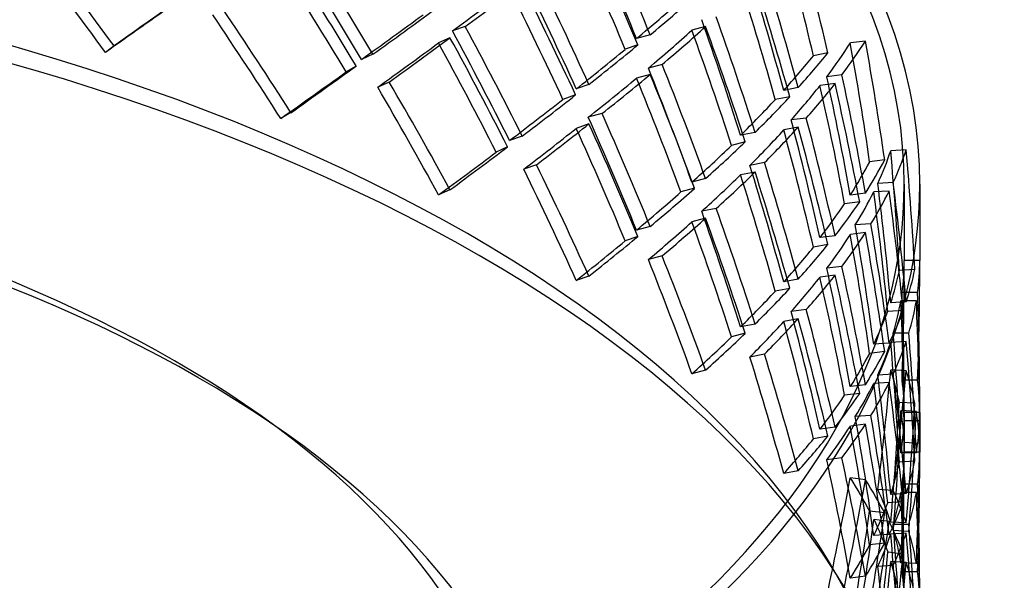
# Model space of a CAD drawing. Header units: millimetres. Extents: x -483 to 483, y -417 to 361.
# Tile 10 of 12: x 145 to 304, y 18 to 109. Entities that reach past the tile are written whole.
import ezdxf

# ---------------------------------------------------------------- set-up
doc = ezdxf.new("R2010")
doc.units = ezdxf.units.MM
doc.layers.add('HIDDEN', color=7, linetype='Continuous')
doc.layers.add('THICK', color=7, linetype='Continuous')

msp = doc.modelspace()

# ---------------------------------------------------------------- linework, layer by layer
at = {"layer": 'HIDDEN'}
for p, q in [((216.77, 107.72), (214.72, 107)), ((246.57, 106.36), (244.37, 105.77)), ((255.49, 107.7), (253.29, 107.11)), ((214.31, 105.9), (212.47, 105.06)), ((244.59, 104.75), (242.55, 104.03)), ((281.24, 105.36), (278.82, 105.05)), ((160.19, 104.57), (158.8, 103.53)), ((201.89, 103.24), (200.04, 102.39)), ((275.21, 103.45), (272.87, 103)), ((248.49, 101.6), (246.29, 101.01)), ((199.2, 101.34), (197.57, 100.39)), ((246.57, 99.98), (244.37, 99.39)), ((204.52, 98.76), (202.67, 97.91)), ((236.7, 98.37), (234.66, 97.65)), ((276.36, 98.5), (273.93, 98.19)), ((277.45, 99.92), (275.03, 99.62)), ((270.42, 97.86), (268.09, 97.41)), ((234.55, 96.68), (232.51, 95.95)), ((269.07, 96.38), (266.73, 95.93)), ((188.68, 93.82), (187.05, 92.87)), ((238.8, 93.67), (236.59, 93.08)), ((271.72, 92.95), (269.28, 92.65)), ((236.7, 91.99), (234.66, 91.27)), ((263.46, 90.63), (261.13, 90.18)), ((270.42, 91.48), (268.09, 91.03)), ((225.95, 90.04), (223.9, 89.32)), ((261.88, 89.13), (259.68, 88.54)), ((223.59, 88.3), (221.74, 87.46)), ((287.8, 87.81), (285.32, 87.66)), ((264.98, 85.76), (262.65, 85.31)), ((284.36, 86.2), (281.93, 85.89)), ((228.24, 85.41), (226.2, 84.69)), ((263.46, 84.25), (261.13, 83.8)), ((255.49, 83.19), (253.29, 82.6)), ((285.72, 82.56), (283.24, 82.4)), ((214.31, 81.39), (212.47, 80.55)), ((253.73, 81.62), (251.53, 81.03)), ((285.07, 81.18), (282.58, 81.03)), ((287.5, 82.27), (287.5, 69.99)), ((290, 82.27), (290, 69.99)), ((280.32, 79.44), (277.9, 79.14)), ((281.24, 80.85), (278.82, 80.54)), ((257.21, 78.38), (254.87, 77.92)), ((255.49, 76.81), (253.29, 76.22)), ((246.57, 75.47), (244.37, 74.88)), ((282.12, 75.87), (279.62, 75.72)), ((244.59, 73.86), (242.55, 73.14)), ((276.36, 73.98), (273.93, 73.68)), ((281.24, 74.47), (278.82, 74.17)), ((275.21, 72.57), (272.87, 72.11)), ((248.49, 70.71), (246.29, 70.12)), ((290, 69.99), (287.5, 69.99)), ((277.45, 69.03), (275.03, 68.73)), ((289.2, 68.51), (286.71, 68.36)), ((236.7, 67.48), (234.66, 66.76)), ((270.42, 66.97), (268.09, 66.52)), ((276.36, 67.61), (273.93, 67.3)), ((269.07, 65.49), (266.73, 65.04)), ((289.45, 63.46), (286.95, 63.46)), ((289.65, 64.81), (287.15, 64.81)), ((271.72, 62.06), (269.28, 61.76)), ((287.33, 61.93), (284.85, 61.78)), ((287.8, 63.3), (285.32, 63.14)), ((270.42, 60.6), (268.09, 60.14)), ((263.46, 59.74), (261.13, 59.29)), ((261.88, 58.24), (259.68, 57.65)), ((288.23, 58.28), (285.72, 58.28)), ((285.07, 56.67), (282.58, 56.51)), ((287.8, 56.92), (285.32, 56.77)), ((264.98, 54.87), (262.65, 54.42)), ((284.36, 55.31), (281.93, 55)), ((255.49, 52.3), (253.29, 51.71)), ((285.72, 51.67), (283.24, 51.51)), ((287.8, 52.17), (285.32, 52.33)), ((281.24, 49.96), (278.82, 49.65)), ((285.07, 50.29), (282.58, 50.14)), ((289.65, 50.66), (287.15, 50.66)), ((280.32, 48.55), (277.9, 48.25)), ((289.2, 46.96), (286.71, 47.11)), ((282.12, 44.98), (279.62, 44.83)), ((289.45, 45.61), (286.96, 45.77)), ((290, 45.48), (287.5, 45.48)), ((287.5, 45.48), (287.5, 39.1)), ((290, 45.48), (290, 39.1)), ((276.36, 43.09), (273.93, 42.79)), ((281.24, 43.58), (278.82, 43.28)), ((289.98, 44.13), (287.48, 44.13)), ((275.21, 41.68), (272.87, 41.23)), ((289.98, 40.45), (287.48, 40.61)), ((277.45, 38.15), (275.03, 37.84)), ((289.45, 38.95), (286.95, 38.95)), ((290, 39.1), (287.5, 39.1)), ((289.2, 37.62), (286.71, 37.47)), ((270.42, 36.08), (268.09, 35.63)), ((281.24, 34.62), (278.82, 34.93)), ((289.65, 33.92), (287.15, 33.92)), ((285.72, 32.91), (283.24, 33.07)), ((287.8, 32.41), (285.32, 32.26)), ((289.45, 32.58), (286.95, 32.58)), ((287.33, 31.05), (284.85, 30.89)), ((284.36, 29.27), (281.93, 29.58)), ((285.06, 27.89), (282.63, 28.2)), ((287.8, 27.66), (285.32, 27.81)), ((288.23, 27.4), (285.72, 27.4)), ((285.07, 25.78), (282.58, 25.63)), ((287.8, 26.03), (285.32, 25.88)), ((288.23, 26.3), (285.75, 26.45)), ((284.36, 24.42), (281.93, 24.12)), ((287.33, 22.65), (284.89, 22.96)), ((285.72, 20.78), (283.24, 20.62)), ((287.8, 21.28), (285.32, 21.44)), ((289.45, 21.1), (286.96, 21.25)), ((281.24, 19.07), (278.82, 18.76)), ((289.65, 19.77), (287.15, 19.77))]:
    msp.add_line(p, q, dxfattribs=at)
for centre, major_axis, ratio, start_param, end_param in [((0, 82.27), (447.5, 0), 0.5, 0, 2.617994), ((0, 94.7), (447.5, 0), 0.5, 0, 1.047198), ((0, 82.27), (-290, 0), 0.5, 3.141591, 5.759587), ((0, 82.27), (287.5, 0), 0.5, -0.000001, 2.617994), ((0, -19.92), (-287.5, 0), 0.5, 3.141591, 5.759587), ((0, -24.25), (-290, 0), 0.5, 3.141591, 5.759587), ((0, 14.59), (159.87, -367.29), 0.650581, 1.536029, 1.585446), ((0, 14.59), (161.26, -370.49), 0.650581, 1.535493, 1.584481), ((0, 39.1), (185.41, -357.95), 0.613853, 1.436667, 1.485913), ((0, 39.1), (187.02, -361.06), 0.613853, 1.437092, 1.485913), ((0, 69.99), (129.87, -379.67), 0.682948, 1.427227, 1.476049), ((0, -16.3), (240.09, -332.46), 0.489256, 1.581067, 1.629889), ((0, 69.99), (128.75, -376.39), 0.682948, 1.426802, 1.476049), ((0, -16.3), (238.02, -329.6), 0.489256, 1.581067, 1.630313), ((0, -16.3), (206.39, -348.59), 0.574183, 1.571335, 1.620753), ((0, -16.3), (208.18, -351.62), 0.574183, 1.570799, 1.619788), ((0, 8.22), (225.64, -342.13), 0.532474, 1.492795, 1.541617), ((0, 8.22), (223.69, -339.18), 0.532474, 1.492371, 1.541617), ((0, 14.59), (187.02, -361.06), 0.613853, 1.485913, 1.534735), ((0, 45.48), (128.75, -376.39), 0.682948, 1.476049, 1.525295), ((0, 45.48), (129.87, -379.67), 0.682948, 1.476049, 1.52487), ((0, 39.1), (288.96, 149.67), 0.164272, -0.811403, -0.762415), ((0, 8.22), (187.02, -361.06), 0.613853, 1.498606, 1.547446), ((0, 14.59), (185.41, -357.95), 0.613853, 1.485913, 1.53516), ((0, 39.1), (128.75, -376.39), 0.682948, 1.488851, 1.538117), ((0, 39.1), (129.87, -379.67), 0.682948, 1.488741, 1.537582), ((0, -16.3), (289.98, 209.41), 0.014223, 0.926506, 0.975327), ((0, 39.1), (286.46, 148.38), 0.164272, -0.812368, -0.762951), ((0, 8.22), (185.41, -357.95), 0.613853, 1.498716, 1.547982), ((0, -16.3), (287.48, 207.61), 0.014223, 0.926081, 0.975327), ((0, 45.48), (286.15, 124.55), 0.223179, -0.651704, -0.602438), ((0, 45.48), (288.64, 125.63), 0.223179, -0.651168, -0.602328), ((0, -16.3), (223.69, -339.18), 0.532474, 1.541617, 1.590863), ((0, -16.3), (225.64, -342.13), 0.532474, 1.541617, 1.590438), ((0, 14.59), (286.96, 169.9), 0.104056, -0.862797, -0.813531), ((0, 14.59), (289.45, 171.37), 0.104056, -0.862261, -0.813421), ((0, 14.59), (128.75, -376.39), 0.682948, 1.538117, 1.587535), ((0, 14.59), (129.87, -379.67), 0.682948, 1.537582, 1.58657), ((0, -16.3), (185.41, -357.95), 0.613853, 1.547982, 1.597399), ((0, -16.3), (187.02, -361.06), 0.613853, 1.547446, 1.596434), ((0, 39.1), (286.15, 124.55), 0.223179, -0.638882, -0.589635), ((0, 39.1), (288.64, 125.63), 0.223179, -0.638457, -0.589635), ((0, 39.1), (159.87, -367.29), 0.650581, 1.424713, 1.47396), ((0, 39.1), (161.26, -370.49), 0.650581, 1.425138, 1.47396), ((0, 8.22), (286.96, 169.9), 0.104056, -0.849975, -0.800728), ((0, 8.22), (289.45, 171.37), 0.104056, -0.84955, -0.800728), ((0, 8.22), (206.39, -348.59), 0.574183, 1.46002, 1.509266), ((0, 8.22), (208.18, -351.62), 0.574183, 1.460445, 1.509266), ((0, 14.59), (288.96, 149.67), 0.164272, -0.700882, -0.65206), ((0, 69.99), (286.66, 68.04), 0.323643, -0.372309, -0.323063), ((0, 69.99), (289.15, 68.63), 0.323643, -0.371884, -0.323063), ((0, 69.99), (91.27, -384.56), 0.708924, 1.444886, 1.494133), ((0, 69.99), (92.07, -387.91), 0.708924, 1.445311, 1.494133), ((0, 14.59), (286.46, 148.38), 0.164272, -0.700882, -0.651635), ((0, 45.48), (288.7, 98.76), 0.277814, -0.464347, -0.415525), ((0, -19.92), (-225, 0), 0.5, 3.141591, 5.759587), ((0, 14.59), (161.26, -370.49), 0.650581, 1.47396, 1.522781), ((0, 45.48), (286.21, 97.9), 0.277814, -0.464347, -0.4151), ((0, -24.25), (-230, 0), 0.5, 3.141591, 5.759587), ((0, -16.3), (287.38, 189.53), 0.044256, -0.891577, -0.842331), ((0, -16.3), (289.88, 191.18), 0.044256, -0.891577, -0.842756), ((0, 39.1), (288.64, 125.63), 0.223179, -0.700157, -0.651168), ((0, 14.59), (159.87, -367.29), 0.650581, 1.47396, 1.523206), ((0, 8.22), (161.26, -370.49), 0.650581, 1.486652, 1.535493), ((0, -16.3), (208.18, -351.62), 0.574183, 1.509266, 1.558088), ((0, 39.1), (286.15, 124.55), 0.223179, -0.701122, -0.651704), ((0, 8.22), (159.87, -367.29), 0.650581, 1.486763, 1.536029), ((0, 69.99), (289.15, 68.63), 0.323643, -0.433584, -0.384596), ((0, 45.48), (91.27, -384.56), 0.708924, 1.494133, 1.543379), ((0, 39.1), (92.07, -387.91), 0.708924, 1.506825, 1.555666), ((0, 45.48), (92.07, -387.91), 0.708924, 1.494133, 1.542954), ((0, -16.3), (206.39, -348.59), 0.574183, 1.509266, 1.558513), ((0, 69.99), (286.66, 68.04), 0.323643, -0.434549, -0.385132), ((0, 39.1), (91.27, -384.56), 0.708924, 1.506936, 1.556202), ((0, 14.59), (286.46, 148.38), 0.164272, -0.762951, -0.713685), ((0, 14.59), (288.96, 149.67), 0.164272, -0.762415, -0.713574), ((0, 45.48), (286.21, 97.9), 0.277814, -0.526416, -0.47715), ((0, 45.48), (288.7, 98.76), 0.277814, -0.52588, -0.477039), ((0, -16.3), (161.26, -370.49), 0.650581, 1.535493, 1.584481), ((0, -16.3), (159.87, -367.29), 0.650581, 1.536029, 1.585446), ((0, 14.59), (91.27, -384.56), 0.708924, 1.556202, 1.605619), ((0, 14.59), (92.07, -387.91), 0.708924, 1.555666, 1.604654), ((0, 8.22), (286.46, 148.38), 0.164272, -0.750128, -0.700882), ((0, 8.22), (288.96, 149.67), 0.164272, -0.749703, -0.700882), ((0, 8.22), (185.41, -357.95), 0.613853, 1.436667, 1.485913), ((0, 8.22), (187.02, -361.06), 0.613853, 1.437092, 1.485913), ((0, 39.1), (286.21, 97.9), 0.277814, -0.513593, -0.464347), ((0, 39.1), (288.7, 98.76), 0.277814, -0.513168, -0.464347), ((0, 39.1), (128.75, -376.39), 0.682948, 1.426802, 1.476049), ((0, 39.1), (129.87, -379.67), 0.682948, 1.427227, 1.476049), ((0, 14.59), (288.64, 125.63), 0.223179, -0.589635, -0.540814), ((0, -16.3), (286.96, 169.9), 0.104056, -0.800728, -0.751482), ((0, -16.3), (289.45, 171.37), 0.104056, -0.800728, -0.751907), ((0, 14.59), (286.15, 124.55), 0.223179, -0.589635, -0.540389), ((0, 69.99), (287.23, 35.04), 0.354855, -0.215706, -0.166459), ((0, 69.99), (47.64, -390.51), 0.726036, 1.47829, 1.527537), ((0, 69.99), (289.73, 35.34), 0.354855, -0.215281, -0.166459), ((0, 69.99), (48.05, -393.91), 0.726036, 1.478715, 1.527537), ((0, 14.59), (129.87, -379.67), 0.682948, 1.476049, 1.52487), ((0, 45.48), (286.66, 68.04), 0.323643, -0.323063, -0.273817), ((0, 45.48), (289.15, 68.63), 0.323643, -0.323063, -0.274242), ((0, -16.3), (185.41, -357.95), 0.613853, 1.485913, 1.53516), ((0, -16.3), (187.02, -361.06), 0.613853, 1.485913, 1.534735), ((0, 39.1), (288.7, 98.76), 0.277814, -0.574868, -0.52588), ((0, 14.59), (128.75, -376.39), 0.682948, 1.476049, 1.525295), ((0, 8.22), (129.87, -379.67), 0.682948, 1.488741, 1.537582), ((0, 39.1), (286.21, 97.9), 0.277814, -0.575833, -0.526416), ((0, 8.22), (128.75, -376.39), 0.682948, 1.488851, 1.538117), ((0, 45.48), (48.05, -393.91), 0.726036, 1.527537, 1.576358), ((0, 82.27), (-290, 0), 0.5, -0.000001, 2.617994), ((0, 82.27), (287.5, 0), 0.5, 3.141591, 5.759587), ((0, 14.59), (286.15, 124.55), 0.223179, -0.651704, -0.602438), ((0, 14.59), (288.64, 125.63), 0.223179, -0.651168, -0.602328), ((0, 82.27), (287.5, 0), 0.5, -0.523599, -0.000001), ((0, 82.27), (-290, 0), 0.5, 2.617994, 3.141591), ((0, 69.99), (287.23, 35.04), 0.354855, -0.277946, -0.228528), ((0, 69.99), (289.73, 35.34), 0.354855, -0.276981, -0.227992), ((0, 39.1), (47.64, -390.51), 0.726036, 1.54034, 1.589605), ((0, 45.48), (47.64, -390.51), 0.726036, 1.527537, 1.576783), ((0, 39.1), (48.05, -393.91), 0.726036, 1.540229, 1.58907), ((0, 45.48), (289.15, 68.63), 0.323643, -0.384596, -0.335755), ((0, -16.3), (128.75, -376.39), 0.682948, 1.538117, 1.587535), ((0, -16.3), (129.87, -379.67), 0.682948, 1.537582, 1.58657), ((0, 45.48), (286.66, 68.04), 0.323643, -0.385132, -0.335866), ((0, 8.22), (286.15, 124.55), 0.223179, -0.638882, -0.589635), ((0, 8.22), (288.64, 125.63), 0.223179, -0.638457, -0.589635), ((0, 8.22), (159.87, -367.29), 0.650581, 1.424713, 1.47396), ((0, 8.22), (161.26, -370.49), 0.650581, 1.425138, 1.47396), ((0, 14.59), (47.64, -390.51), 0.726036, 1.589605, 1.639023), ((0, 14.59), (48.05, -393.91), 0.726036, 1.58907, 1.638058), ((0, -16.3), (286.46, 148.38), 0.164272, -0.700882, -0.651635), ((0, -16.3), (288.96, 149.67), 0.164272, -0.700882, -0.65206), ((0, 39.1), (286.66, 68.04), 0.323643, -0.372309, -0.323063), ((0, 39.1), (289.15, 68.63), 0.323643, -0.371884, -0.323063), ((0, 39.1), (91.27, -384.56), 0.708924, 1.444886, 1.494133), ((0, 39.1), (92.07, -387.91), 0.708924, 1.445311, 1.494133), ((0, 14.59), (286.21, 97.9), 0.277814, -0.464347, -0.4151), ((0, 14.59), (288.7, 98.76), 0.277814, -0.464347, -0.415525), ((0, -16.3), (159.87, -367.29), 0.650581, 1.47396, 1.523206), ((0, -16.3), (161.26, -370.49), 0.650581, 1.47396, 1.522781), ((0, 69.99), (0, -392.73), 0.732051, 1.52155, 1.570796), ((0, 69.99), (-287.5, 0), 0.366025, 3.092346, 3.141593), ((0, 69.99), (0, -396.15), 0.732051, 1.521975, 1.570796), ((0, 69.99), (290, 0), 0.366025, -0.048821, 0), ((0, 14.59), (91.27, -384.56), 0.708924, 1.494133, 1.543379), ((0, 14.59), (92.07, -387.91), 0.708924, 1.494133, 1.542954), ((0, 45.48), (287.23, 35.04), 0.354855, -0.166459, -0.117213), ((0, 45.48), (289.73, 35.34), 0.354855, -0.166459, -0.117638), ((0, 39.1), (286.66, 68.04), 0.323643, -0.434549, -0.385132), ((0, 39.1), (289.15, 68.63), 0.323643, -0.433584, -0.384596), ((0, 8.22), (91.27, -384.56), 0.708924, 1.506936, 1.556202), ((0, 8.22), (92.07, -387.91), 0.708924, 1.506825, 1.555666), ((0, 14.59), (286.21, 97.9), 0.277814, -0.526416, -0.47715), ((0, 14.59), (288.7, 98.76), 0.277814, -0.52588, -0.477039), ((0, 69.99), (-287.5, 0), 0.366025, 3.030106, 3.079524), ((0, 39.1), (0, -392.73), 0.732051, 1.583599, 1.632865), ((0, 45.48), (0, -392.73), 0.732051, 1.570796, 1.620043), ((0, 69.99), (290, 0), 0.366025, -0.110521, -0.061533), ((0, 39.1), (0, -396.15), 0.732051, 1.583489, 1.632329), ((0, 45.48), (0, -396.15), 0.732051, 1.570796, 1.619618), ((0, -16.3), (92.07, -387.91), 0.708924, 1.555666, 1.604654), ((0, 45.48), (289.73, 35.34), 0.354855, -0.227992, -0.179152), ((0, 8.22), (288.7, 98.76), 0.277814, -0.513168, -0.464347), ((0, -16.3), (91.27, -384.56), 0.708924, 1.556202, 1.605619), ((0, 8.22), (129.87, -379.67), 0.682948, 1.427227, 1.476049), ((0, 45.48), (287.23, 35.04), 0.354855, -0.228528, -0.179262), ((0, 8.22), (286.21, 97.9), 0.277814, -0.513593, -0.464347), ((0, 8.22), (128.75, -376.39), 0.682948, 1.426802, 1.476049), ((0, -16.3), (286.15, 124.55), 0.223179, -0.589635, -0.540389), ((0, -16.3), (288.64, 125.63), 0.223179, -0.589635, -0.540814), ((0, 14.59), (0, -392.73), 0.732051, 1.632865, 1.682283), ((0, 14.59), (0, -396.15), 0.732051, 1.632329, 1.681318), ((0, 39.1), (287.23, 35.04), 0.354855, -0.215706, -0.166459), ((0, 39.1), (47.64, -390.51), 0.726036, 1.47829, 1.527537), ((0, 39.1), (289.73, 35.34), 0.354855, -0.215281, -0.166459), ((0, 39.1), (48.05, -393.91), 0.726036, 1.478715, 1.527537), ((0, -16.3), (128.75, -376.39), 0.682948, 1.476049, 1.525295), ((0, -16.3), (129.87, -379.67), 0.682948, 1.476049, 1.52487), ((0, 14.59), (286.66, 68.04), 0.323643, -0.323063, -0.273817), ((0, 14.59), (289.15, 68.63), 0.323643, -0.323063, -0.274242), ((0, 69.99), (-47.64, -390.51), 0.726036, 1.56481, 1.614056), ((0, 14.59), (47.64, -390.51), 0.726036, 1.527537, 1.576783), ((0, 69.99), (-287.23, 35.04), 0.354855, -3.02438, -2.975133), ((0, 69.99), (-48.05, -393.91), 0.726036, 1.565235, 1.614056), ((0, 14.59), (48.05, -393.91), 0.726036, 1.527537, 1.576358), ((0, 69.99), (-289.73, 35.34), 0.354855, -3.023955, -2.975133), ((0, 39.1), (287.23, 35.04), 0.354855, -0.277946, -0.228528), ((0, 39.1), (289.73, 35.34), 0.354855, -0.276981, -0.227992), ((0, 8.22), (47.64, -390.51), 0.726036, 1.54034, 1.589605), ((0, 8.22), (48.05, -393.91), 0.726036, 1.540229, 1.58907), ((0, 45.48), (287.5, 0), 0.366025, 0, 0.049246), ((0, 45.48), (-290, 0), 0.366025, -3.141593, -3.092771), ((0, 14.59), (286.66, 68.04), 0.323643, -0.385132, -0.335866), ((0, 14.59), (289.15, 68.63), 0.323643, -0.384596, -0.335755), ((0, 45.48), (-47.64, -390.51), 0.726036, 1.614056, 1.663302), ((0, 45.48), (-48.05, -393.91), 0.726036, 1.614056, 1.662877), ((0, -16.3), (47.64, -390.51), 0.726036, 1.589605, 1.639023), ((0, -16.3), (48.05, -393.91), 0.726036, 1.58907, 1.638058), ((0, 39.1), (-47.64, -390.51), 0.726036, 1.626859, 1.676125), ((0, 69.99), (-287.23, 35.04), 0.354855, -3.08662, -3.037202), ((0, 39.1), (-48.05, -393.91), 0.726036, 1.626749, 1.675589), ((0, 69.99), (-289.73, 35.34), 0.354855, -3.085654, -3.036666), ((0, 8.22), (286.66, 68.04), 0.323643, -0.372309, -0.323063), ((0, 8.22), (289.15, 68.63), 0.323643, -0.371884, -0.323063), ((0, 8.22), (91.27, -384.56), 0.708924, 1.444886, 1.494133), ((0, 8.22), (92.07, -387.91), 0.708924, 1.445311, 1.494133), ((0, 45.48), (287.5, 0), 0.366025, -0.062069, -0.012803), ((0, 45.48), (-290, 0), 0.366025, 3.08006, 3.1289), ((0, -16.3), (288.7, 98.76), 0.277814, -0.464347, -0.415525), ((0, -16.3), (286.21, 97.9), 0.277814, -0.464347, -0.4151), ((0, 14.59), (-47.64, -390.51), 0.726036, 1.676125, 1.725542), ((0, 14.59), (-48.05, -393.91), 0.726036, 1.675589, 1.724577), ((0, -16.3), (92.07, -387.91), 0.708924, 1.494133, 1.542954), ((0, 39.1), (0, -392.73), 0.732051, 1.52155, 1.570796), ((0, 39.1), (-287.5, 0), 0.366025, 3.092346, 3.141593), ((0, 39.1), (0, -396.15), 0.732051, 1.521975, 1.570796), ((0, 39.1), (290, 0), 0.366025, -0.048821, 0), ((0, -16.3), (91.27, -384.56), 0.708924, 1.494133, 1.543379), ((0, 14.59), (287.23, 35.04), 0.354855, -0.166459, -0.117213), ((0, 14.59), (289.73, 35.34), 0.354855, -0.166459, -0.117638), ((0, 69.99), (-91.27, -384.56), 0.708924, 1.598214, 1.64746), ((0, 69.99), (-286.66, 68.04), 0.323643, -2.867776, -2.81853), ((0, 69.99), (-92.07, -387.91), 0.708924, 1.598638, 1.64746), ((0, 69.99), (-289.15, 68.63), 0.323643, -2.867351, -2.81853), ((0, 14.59), (0, -392.73), 0.732051, 1.570796, 1.620043), ((0, 14.59), (0, -396.15), 0.732051, 1.570796, 1.619618), ((0, 45.48), (-287.23, 35.04), 0.354855, -2.975133, -2.925887), ((0, 45.48), (-289.73, 35.34), 0.354855, -2.975133, -2.926312), ((0, 39.1), (-287.5, 0), 0.366025, 3.030106, 3.079524), ((0, 8.22), (0, -392.73), 0.732051, 1.583599, 1.632865), ((0, 39.1), (290, 0), 0.366025, -0.110521, -0.061533), ((0, 8.22), (0, -396.15), 0.732051, 1.583489, 1.632329), ((0, 14.59), (287.23, 35.04), 0.354855, -0.228528, -0.179262), ((0, 14.59), (289.73, 35.34), 0.354855, -0.227992, -0.179152), ((0, 45.48), (-91.27, -384.56), 0.708924, 1.64746, 1.696706), ((0, 45.48), (-92.07, -387.91), 0.708924, 1.64746, 1.696281), ((0, 39.1), (-91.27, -384.56), 0.708924, 1.660263, 1.709529), ((0, 39.1), (-92.07, -387.91), 0.708924, 1.660152, 1.708993), ((0, 69.99), (-286.66, 68.04), 0.323643, -2.930016, -2.880598), ((0, 69.99), (-289.15, 68.63), 0.323643, -2.929051, -2.880063), ((0, -16.3), (0, -392.73), 0.732051, 1.632865, 1.682283), ((0, -16.3), (0, -396.15), 0.732051, 1.632329, 1.681318), ((0, 8.22), (287.23, 35.04), 0.354855, -0.215706, -0.166459), ((0, 8.22), (47.64, -390.51), 0.726036, 1.47829, 1.527537), ((0, 8.22), (289.73, 35.34), 0.354855, -0.215281, -0.166459), ((0, 45.48), (-287.23, 35.04), 0.354855, -3.037202, -2.987936), ((0, 8.22), (48.05, -393.91), 0.726036, 1.478715, 1.527537), ((0, 45.48), (-289.73, 35.34), 0.354855, -3.036666, -2.987826), ((0, -140.73), (290, 0), 0.5, 1.047198, 2.617994), ((0, -16.3), (286.66, 68.04), 0.323643, -0.323063, -0.273817), ((0, -16.3), (289.15, 68.63), 0.323643, -0.323063, -0.274242), ((0, 14.59), (-91.27, -384.56), 0.708924, 1.709529, 1.758946), ((0, 14.59), (-92.07, -387.91), 0.708924, 1.708993, 1.757981), ((0, 39.1), (-47.64, -390.51), 0.726036, 1.56481, 1.614056), ((0, -16.3), (47.64, -390.51), 0.726036, 1.527537, 1.576783), ((0, 39.1), (-287.23, 35.04), 0.354855, -3.02438, -2.975133), ((0, 39.1), (-48.05, -393.91), 0.726036, 1.565235, 1.614056), ((0, -16.3), (48.05, -393.91), 0.726036, 1.527537, 1.576358), ((0, 39.1), (-289.73, 35.34), 0.354855, -3.023955, -2.975133), ((0, 14.59), (287.5, 0), 0.366025, 0, 0.049246), ((0, 14.59), (-290, 0), 0.366025, -3.141593, -3.092771)]:
    msp.add_ellipse(centre, major_axis=major_axis, ratio=ratio, start_param=start_param, end_param=end_param, dxfattribs=at)
at = {"layer": 'THICK'}
for centre, major_axis, start_param, end_param in [((0, 125.88), (411.5, 0), 1.047198, 4.18879), ((0, 125.88), (375.5, 0), -0.523599, 2.617994), ((0, 125.88), (411.5, 0), -0.523599, 1.047198), ((0, 125.88), (375.5, 0), 2.617994, 5.759587), ((0, 82.27), (447.5, 0), -3.141592, -0.523599), ((0, 125.88), (411.5, 0), -2.094395, -0.523599)]:
    msp.add_ellipse(centre, major_axis=major_axis, ratio=0.5, start_param=start_param, end_param=end_param, dxfattribs=at)

doc.saveas('drawing.dxf')
